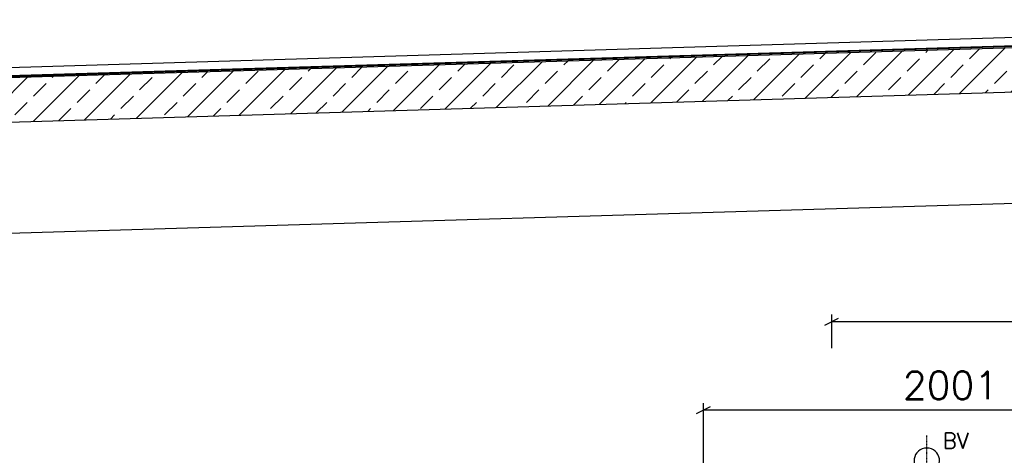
# Model space of a CAD drawing. Header units: millimetres. Extents: x -197187 to 241957296, y -45270 to 70505.
# Tile 114 of 116: x 87760 to 92188, y 12643 to 14603. Entities that reach past the tile are written whole.
import ezdxf
from ezdxf.enums import TextEntityAlignment as Align

# ---------------------------------------------------------------- set-up
doc = ezdxf.new("R2010")
doc.units = ezdxf.units.MM
doc.header["$LTSCALE"] = 0.5
doc.linetypes.add('DASHDOT', pattern=[1, 0.5, -0.25, 0, -0.25])
doc.layers.add('BEMAßUNG', color=7, linetype='Continuous')
doc.layers.add('P-MU025ENTLÜ', color=7, linetype='Continuous')
doc.styles.add('ROMANS', font='ROMANS', dxfattribs={"height": 0.2})

msp = doc.modelspace()

# ---------------------------------------------------------------- hatches: boundary and pattern name
at = {"lineweight": 5}
h = msp.add_hatch(dxfattribs=at)
h.set_pattern_fill('ANSI33', color=256, scale=25)
h.set_pattern_definition([(45, (116277.92, 14314.77), (-112.2532, 112.2532), []), (45, (116390.18, 14314.77), (-112.2532, 112.2532), [79.375, -39.6875])])
h.paths.add_polyline_path([(94935.78, 14539.136), (94915.789, 14558.536), (83905.838, 14228.238), (83885.847, 14207.638), (83885.847, 14046.9), (83905.838, 14027.5), (83935.78, 14028.398), (83975.78, 14069.598), (83975.78, 14029.598), (94915.789, 14357.798), (94935.78, 14378.398)])

# ---------------------------------------------------------------- linework, layer by layer
for p, q in [((94930.78, 14602.653), (85492.28, 14319.498)), ((83905.838, 14228.238), (94915.789, 14558.536)), ((94892.742, 14564.848), (85492.28, 14282.834)), ((85492.28, 14280.833), (94890.803, 14562.789)), ((83975.78, 14029.598), (94940.78, 14358.548)), ((84285.78, 13538.898), (94535.78, 13846.398))]:
    msp.add_line(p, q)
at = {"layer": 'BEMAßUNG', "linetype": 'Continuous', "ltscale": 10}
for p, q in [((91380.53, 13228.867), (91443.03, 13260.117)), ((91411.78, 13124.492), (91411.78, 13275.742)), ((91411.78, 13244.492), (94535.78, 13244.492)), ((90803.53, 12831.273), (90866.03, 12862.523)), ((90834.78, 12516.898), (90834.78, 12878.148)), ((90834.78, 12846.898), (92835.78, 12846.898))]:
    msp.add_line(p, q, dxfattribs=at)
at = {"layer": 'P-MU025ENTLÜ', "linetype": 'DASHDOT', "ltscale": 10}
msp.add_line((91839.568, 9936.348), (91839.568, 12731.813), dxfattribs=at)
at = {"layer": 'P-MU025ENTLÜ', "linetype": 'Continuous', "ltscale": 10}
msp.add_arc((91839.568, 12618.048), 57.5, 287.040253, 252.959747, dxfattribs=at)

# ---------------------------------------------------------------- texts
at = {"layer": 'BEMAßUNG', "linetype": 'Continuous', "ltscale": 10, "style": 'ROMANS'}
msp.add_text('2001', height=125, dxfattribs=at).set_placement((91731.933, 12957.342), align=Align.MIDDLE_LEFT)
at = {"layer": 'P-MU025ENTLÜ', "linetype": 'Continuous', "ltscale": 10, "style": 'ROMANS'}
msp.add_text('BV', height=70, dxfattribs=at).set_placement((91912.213, 12673.446))

doc.saveas('drawing.dxf')
